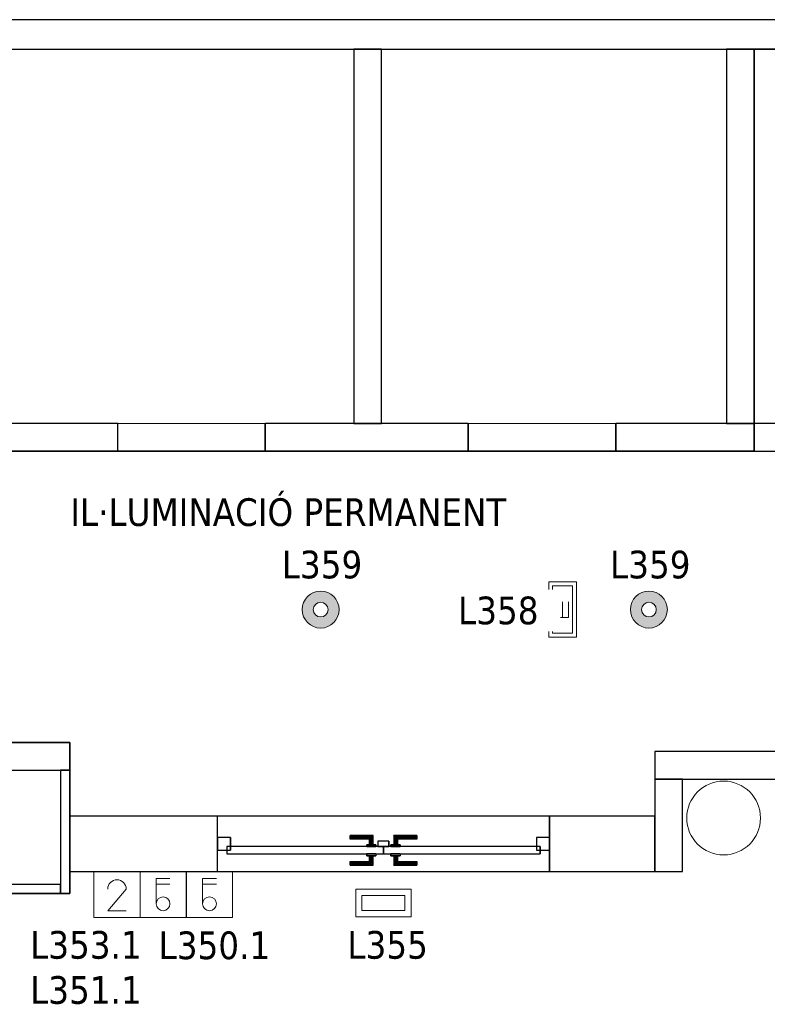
# Model space of a CAD drawing. Header units: metres. Extents: x 397.7 to 427.5, y 12.7 to 28.4.
# Tile 141 of 147: x 417.2 to 421.2, y 22.9 to 28.2. Entities that reach past the tile are written whole.
import ezdxf

# ---------------------------------------------------------------- set-up
doc = ezdxf.new("R2010")
doc.units = ezdxf.units.M
doc.layers.add('01_CARPINTERIA', color=5, linetype='Continuous', lineweight=25, true_color=0x0000ff)
doc.layers.add('01_SUELOS', color=7, linetype='Continuous', lineweight=25, true_color=0x007f00)
for name, color, linetype, lineweight in [('A-COLS-____-MCUT', 7, 'Continuous', 18), ('A-COLS-____-OTLN', 7, 'Continuous', 18), ('A-DETL-GENF-OTLN', 7, 'Continuous', 18), ('A-GENM-____-OTLN', 7, 'Continuous', 18), ('A-WALL-____-MCUT', 7, 'Continuous', 25), ('A-WALL-____-OTLN', 7, 'Continuous', 25), ('E-ELEC-FIXT-IDEN', 7, 'Continuous', 30), ('E-LITE-____-IDEN', 7, 'Continuous', 30), ('E-LITE-EQPM-IDEN', 7, 'Continuous', 30), ('G-____-____-TEXT', 7, 'Continuous', 30)]:
    doc.layers.add(name, color=color, linetype=linetype, lineweight=lineweight)
doc.styles.add('Tahoma_4', font='tahoma.ttf', dxfattribs={"height": 0.15})

# ---------------------------------------------------------------- blocks, each defined once
blk = doc.blocks.new('Family - Evans P3-156163-06_ENLLUMENAT_P3')
at = {"layer": 'A-WALL-____-MCUT', "color": 253, "true_color": 0xaaaaaa}
for p, q in [((0.67, 0.05), (0, 0.05)), ((0, 0.05), (0, 0)), ((0, 0), (0.67, 0)), ((0.67, 0), (0.67, 0.05))]:
    blk.add_line(p, q, dxfattribs=at)
at = {"layer": 'A-WALL-____-OTLN', "color": 253, "true_color": 0xaaaaaa}
for p, q in [((0.67, 0.05), (0, 0.05)), ((0, 0.05), (0, 0)), ((0, 0), (0.67, 0)), ((0.67, 0), (0.67, 0.05))]:
    blk.add_line(p, q, dxfattribs=at)
at = {"layer": 'A-WALL-____-OTLN', "color": 253, "lineweight": 18, "true_color": 0xaaaaaa}
blk.add_line((0, 0), (0.7408, 0), dxfattribs=at)
blk = doc.blocks.new('Family - Pilar P3-156307-06_ENLLUMENAT_P3')
at = {"layer": 'A-COLS-____-MCUT', "color": 253, "true_color": 0xaaaaaa}
for start, end in [(360, 180), (180, 360)]:
    blk.add_arc((0.2, 0.2), 0.2, start, end, dxfattribs=at)
at = {"layer": 'A-COLS-____-OTLN', "color": 253, "true_color": 0xaaaaaa}
for start, end in [(360, 180), (180, 360)]:
    blk.add_arc((0.2, 0.2), 0.2, start, end, dxfattribs=at)
blk = doc.blocks.new('Family - Evans P3-156349-06_ENLLUMENAT_P3')
at = {"layer": 'A-WALL-____-MCUT', "color": 253, "true_color": 0xaaaaaa}
for p, q in [((25.5877, 0.16), (0.0332, 0.16)), ((0, 0), (25.556, 0))]:
    blk.add_line(p, q, dxfattribs=at)
at = {"layer": 'A-WALL-____-OTLN', "color": 253, "true_color": 0xaaaaaa}
for p, q in [((25.5877, 0.16), (0.0332, 0.16)), ((0, 0), (25.556, 0))]:
    blk.add_line(p, q, dxfattribs=at)
at = {"layer": 'A-WALL-____-OTLN', "color": 253, "lineweight": 18, "true_color": 0xaaaaaa}
blk.add_line((0, 0), (25.556, 0), dxfattribs=at)
blk = doc.blocks.new('Family - Evans P3-156355-06_ENLLUMENAT_P3')
at = {"layer": 'A-WALL-____-MCUT', "color": 253, "true_color": 0xaaaaaa}
for p, q in [((2.0288, 0.15), (0, 0.15)), ((0, 0.15), (0, 0)), ((2.0288, 0), (2.0288, 0.15)), ((0, 0), (2.0288, 0))]:
    blk.add_line(p, q, dxfattribs=at)
at = {"layer": 'A-WALL-____-OTLN', "color": 253, "true_color": 0xaaaaaa}
for p, q in [((2.0288, 0.15), (0, 0.15)), ((0, 0.15), (0, 0)), ((2.0288, 0), (2.0288, 0.15)), ((0, 0), (2.0288, 0))]:
    blk.add_line(p, q, dxfattribs=at)
at = {"layer": 'A-WALL-____-OTLN', "color": 253, "lineweight": 18, "true_color": 0xaaaaaa}
blk.add_line((0, 0), (2.0288, 0), dxfattribs=at)
blk = doc.blocks.new('Family - Paviment P3-156431-06_ENLLUMENAT_P3')
at = {"layer": '01_SUELOS', "color": 9, "true_color": 0xaad4aa}
for p, q in [((22.8618, 14.9576), (22.8618, 12.7788)), ((22.8618, 12.7788), (22.8618, 14.9576)), ((28.518, 14.9576), (22.8618, 14.9576)), ((22.8618, 14.9576), (28.518, 14.9576)), ((22.8618, 12.7788), (18.6318, 12.7788)), ((18.6318, 12.7788), (22.8618, 12.7788)), ((12.5318, 11.1988), (19.1518, 11.1988)), ((19.1518, 11.1988), (12.5318, 11.1988)), ((19.1518, 11.1988), (19.1518, 10.3788)), ((19.1518, 10.3788), (19.1518, 11.1988)), ((19.1518, 10.3788), (18.6718, 10.3788)), ((18.6718, 10.3788), (19.1518, 10.3788))]:
    blk.add_line(p, q, dxfattribs=at)
blk = doc.blocks.new('Family - Evans P3-156435-06_ENLLUMENAT_P3')
at = {"layer": 'A-WALL-____-MCUT', "color": 253, "true_color": 0xaaaaaa}
for p, q in [((2.0288, 0.15), (0, 0.15)), ((0, 0.15), (0, 0)), ((2.0288, 0), (2.0288, 0.15)), ((0, 0), (2.0288, 0))]:
    blk.add_line(p, q, dxfattribs=at)
at = {"layer": 'A-WALL-____-OTLN', "color": 253, "true_color": 0xaaaaaa}
for p, q in [((2.0288, 0.15), (0, 0.15)), ((0, 0.15), (0, 0)), ((2.0288, 0), (2.0288, 0.15)), ((0, 0), (2.0288, 0))]:
    blk.add_line(p, q, dxfattribs=at)
at = {"layer": 'A-WALL-____-OTLN', "color": 253, "lineweight": 18, "true_color": 0xaaaaaa}
blk.add_line((0, 0), (2.0288, 0), dxfattribs=at)
blk = doc.blocks.new('Family - LONDR55-XX_ZZ-ARQ-CAA-M3D-Londres55-156451-06_ENLLUMENAT_P3')
at = {"layer": '01_CARPINTERIA', "color": 161, "true_color": 0xaaaaff}
for p, q in [((0.719, 0.1487), (0.719, 0.15)), ((0.719, 0.15), (0.719, 0.1487)), ((0.844, 0.15), (0.719, 0.15)), ((0.719, 0.145), (0.719, 0.1487)), ((0.719, 0.1487), (0.719, 0.145)), ((0.8427, 0.1487), (0.719, 0.1487)), ((0.8427, 0.1487), (0.719, 0.1487)), ((0.719, 0.14), (0.719, 0.145)), ((0.719, 0.145), (0.719, 0.14)), ((0.839, 0.145), (0.719, 0.145)), ((0.839, 0.145), (0.719, 0.145)), ((0.719, 0.135), (0.719, 0.14)), ((0.719, 0.14), (0.719, 0.135)), ((0.719, 0.14), (0.834, 0.14)), ((0.834, 0.14), (0.719, 0.14)), ((0.719, 0.135), (0.719, 0.1313)), ((0.719, 0.1313), (0.719, 0.135)), ((0.829, 0.135), (0.719, 0.135)), ((0.829, 0.135), (0.719, 0.135)), ((0.719, 0.1313), (0.719, 0.13)), ((0.719, 0.13), (0.719, 0.1313)), ((0.8254, 0.1313), (0.719, 0.1313)), ((0.8254, 0.1313), (0.719, 0.1313)), ((0.824, 0.13), (0.719, 0.13)), ((0.824, 0.13), (0.8254, 0.1313)), ((0.8254, 0.1313), (0.824, 0.13)), ((0.824, 0.1), (0.824, 0.13)), ((0.8254, 0.1313), (0.829, 0.135)), ((0.829, 0.135), (0.8254, 0.1313)), ((0.8254, 0.1), (0.8254, 0.1313)), ((0.8254, 0.1), (0.8254, 0.1313)), ((0.829, 0.135), (0.834, 0.14)), ((0.834, 0.14), (0.829, 0.135)), ((0.829, 0.1), (0.829, 0.135)), ((0.829, 0.1), (0.829, 0.135)), ((0.839, 0.145), (0.834, 0.14)), ((0.834, 0.14), (0.839, 0.145)), ((0.834, 0.14), (0.834, 0.1)), ((0.834, 0.1), (0.834, 0.14)), ((0.8427, 0.1487), (0.839, 0.145)), ((0.839, 0.145), (0.8427, 0.1487)), ((0.839, 0.1), (0.839, 0.145)), ((0.839, 0.1), (0.839, 0.145)), ((0.844, 0.15), (0.8427, 0.1487)), ((0.8427, 0.1487), (0.844, 0.15)), ((0.8427, 0.1), (0.8427, 0.1487)), ((0.8427, 0.1), (0.8427, 0.1487)), ((0.844, 0.1), (0.844, 0.15)), ((0.9564, 0.1487), (0.955, 0.15)), ((0.955, 0.15), (0.955, 0.1)), ((0.955, 0.15), (0.9564, 0.1487)), ((1.08, 0.15), (0.955, 0.15)), ((0.96, 0.145), (0.9564, 0.1487)), ((0.9564, 0.1487), (0.9564, 0.1)), ((0.9564, 0.1487), (0.9564, 0.1)), ((0.9564, 0.1487), (0.96, 0.145)), ((1.08, 0.1487), (0.9564, 0.1487)), ((1.08, 0.1487), (0.9564, 0.1487)), ((0.965, 0.14), (0.96, 0.145)), ((0.96, 0.145), (0.96, 0.1)), ((0.96, 0.145), (0.96, 0.1)), ((0.96, 0.145), (0.965, 0.14)), ((1.08, 0.145), (0.96, 0.145)), ((1.08, 0.145), (0.96, 0.145)), ((0.965, 0.1), (0.965, 0.14)), ((0.965, 0.14), (0.965, 0.1)), ((0.965, 0.14), (0.97, 0.135)), ((0.97, 0.135), (0.965, 0.14)), ((0.965, 0.14), (1.08, 0.14)), ((1.08, 0.14), (0.965, 0.14)), ((0.97, 0.135), (0.97, 0.1)), ((0.97, 0.135), (0.9737, 0.1313)), ((0.9737, 0.1313), (0.97, 0.135)), ((0.97, 0.135), (0.97, 0.1)), ((1.08, 0.135), (0.97, 0.135)), ((1.08, 0.135), (0.97, 0.135)), ((0.9737, 0.1313), (0.9737, 0.1)), ((0.9737, 0.1313), (0.975, 0.13)), ((0.975, 0.13), (0.9737, 0.1313)), ((0.9737, 0.1313), (0.9737, 0.1)), ((1.08, 0.1313), (0.9737, 0.1313)), ((1.08, 0.1313), (0.9737, 0.1313)), ((0.975, 0.13), (0.975, 0.1)), ((1.08, 0.13), (0.975, 0.13)), ((1.08, 0.1487), (1.08, 0.15)), ((1.08, 0.15), (1.08, 0.1487)), ((1.08, 0.145), (1.08, 0.1487)), ((1.08, 0.1487), (1.08, 0.145)), ((1.08, 0.145), (1.08, 0.14)), ((1.08, 0.14), (1.08, 0.145)), ((1.08, 0.14), (1.08, 0.135)), ((1.08, 0.135), (1.08, 0.14)), ((1.08, 0.135), (1.08, 0.1313)), ((1.08, 0.1313), (1.08, 0.135)), ((1.08, 0.1313), (1.08, 0.13)), ((1.08, 0.13), (1.08, 0.1313)), ((0.07, 0.07), (0, 0.07)), ((0, 0.07), (0, 0)), ((0.07, 0.07), (0, 0.07)), ((0, 0), (0, 0.07)), ((0.899, 0.09), (0.05, 0.09)), ((0.05, 0.09), (0.05, 0.05)), ((0.899, 0.09), (0.05, 0.09)), ((0.05, 0.05), (0.05, 0.09)), ((0.07, 0), (0.07, 0.07)), ((0.07, 0), (0.07, 0.07)), ((0.859, 0.1), (0.809, 0.1)), ((0.809, 0.1), (0.859, 0.1)), ((0.809, 0.09), (0.809, 0.1)), ((0.809, 0.09), (0.809, 0.1)), ((0.859, 0.09), (0.809, 0.09)), ((0.809, 0.09), (0.859, 0.09)), ((0.8254, 0.1), (0.824, 0.1)), ((0.824, 0.1), (0.8254, 0.1)), ((0.829, 0.1), (0.8254, 0.1)), ((0.8254, 0.1), (0.829, 0.1)), ((0.834, 0.1), (0.829, 0.1)), ((0.829, 0.1), (0.834, 0.1)), ((0.839, 0.1), (0.834, 0.1)), ((0.834, 0.1), (0.839, 0.1)), ((0.839, 0.1), (0.8427, 0.1)), ((0.8427, 0.1), (0.839, 0.1)), ((0.8427, 0.1), (0.844, 0.1)), ((0.844, 0.1), (0.8427, 0.1)), ((0.859, 0.09), (0.859, 0.1)), ((0.859, 0.1), (0.859, 0.09)), ((0.899, 0.05), (0.899, 0.09)), ((0.899, 0.05), (0.899, 0.09)), ((1.7491, 0.09), (0.9, 0.09)), ((0.9, 0.09), (0.9, 0.05)), ((1.7491, 0.09), (0.9, 0.09)), ((0.9, 0.05), (0.9, 0.09)), ((0.99, 0.1), (0.94, 0.1)), ((0.94, 0.1), (0.99, 0.1)), ((0.94, 0.09), (0.94, 0.1)), ((0.94, 0.09), (0.94, 0.1)), ((0.99, 0.09), (0.94, 0.09)), ((0.94, 0.09), (0.99, 0.09)), ((0.9564, 0.1), (0.955, 0.1)), ((0.955, 0.1), (0.9564, 0.1)), ((0.96, 0.1), (0.9564, 0.1)), ((0.9564, 0.1), (0.96, 0.1)), ((0.965, 0.1), (0.96, 0.1)), ((0.96, 0.1), (0.965, 0.1)), ((0.97, 0.1), (0.965, 0.1)), ((0.965, 0.1), (0.97, 0.1)), ((0.97, 0.1), (0.9737, 0.1)), ((0.9737, 0.1), (0.97, 0.1)), ((0.9737, 0.1), (0.975, 0.1)), ((0.975, 0.1), (0.9737, 0.1)), ((0.99, 0.09), (0.99, 0.1)), ((0.99, 0.1), (0.99, 0.09)), ((1.7991, 0.07), (1.7291, 0.07)), ((1.7291, 0.07), (1.7291, 0)), ((1.7991, 0.07), (1.7291, 0.07)), ((1.7291, 0), (1.7291, 0.07)), ((1.7491, 0.05), (1.7491, 0.09)), ((1.7491, 0.05), (1.7491, 0.09)), ((1.7991, 0), (1.7991, 0.07)), ((1.7991, 0), (1.7991, 0.07)), ((0, 0), (0.07, 0)), ((0, 0), (0.07, 0)), ((0.05, 0.05), (0.899, 0.05)), ((0.05, 0.05), (0.899, 0.05)), ((0.719, 0.0087), (0.719, 0.01)), ((0.719, 0.01), (0.719, 0.0087)), ((0.719, 0.01), (0.824, 0.01)), ((0.719, 0.005), (0.719, 0.0087)), ((0.719, 0.0087), (0.719, 0.005)), ((0.719, 0.0087), (0.8254, 0.0087)), ((0.719, 0.0087), (0.8254, 0.0087)), ((0.719, 0), (0.719, 0.005)), ((0.719, 0.005), (0.719, 0)), ((0.719, 0.005), (0.829, 0.005)), ((0.719, 0.005), (0.829, 0.005)), ((0.719, -0.005), (0.719, 0)), ((0.719, 0), (0.719, -0.005)), ((0.834, 0), (0.719, 0)), ((0.719, 0), (0.834, 0)), ((0.809, 0.05), (0.859, 0.05)), ((0.859, 0.05), (0.809, 0.05)), ((0.809, 0.04), (0.809, 0.05)), ((0.809, 0.04), (0.809, 0.05)), ((0.809, 0.04), (0.859, 0.04)), ((0.859, 0.04), (0.809, 0.04)), ((0.8254, 0.04), (0.824, 0.04)), ((0.824, 0.04), (0.8254, 0.04)), ((0.824, 0.01), (0.824, 0.04)), ((0.8254, 0.0087), (0.824, 0.01)), ((0.824, 0.01), (0.8254, 0.0087)), ((0.829, 0.04), (0.8254, 0.04)), ((0.8254, 0.04), (0.829, 0.04)), ((0.8254, 0.0087), (0.8254, 0.04)), ((0.8254, 0.0087), (0.8254, 0.04)), ((0.829, 0.005), (0.8254, 0.0087)), ((0.8254, 0.0087), (0.829, 0.005)), ((0.829, 0.04), (0.834, 0.04)), ((0.834, 0.04), (0.829, 0.04)), ((0.829, 0.005), (0.829, 0.04)), ((0.829, 0.005), (0.829, 0.04)), ((0.834, 0), (0.829, 0.005)), ((0.829, 0.005), (0.834, 0)), ((0.834, 0.04), (0.839, 0.04)), ((0.839, 0.04), (0.834, 0.04)), ((0.834, 0.04), (0.834, 0)), ((0.834, 0), (0.834, 0.04)), ((0.839, -0.005), (0.834, 0)), ((0.839, 0.04), (0.8427, 0.04)), ((0.8427, 0.04), (0.839, 0.04)), ((0.839, -0.005), (0.839, 0.04)), ((0.839, -0.005), (0.839, 0.04)), ((0.8427, 0.04), (0.844, 0.04)), ((0.844, 0.04), (0.8427, 0.04)), ((0.8427, -0.0087), (0.8427, 0.04)), ((0.8427, -0.0087), (0.8427, 0.04)), ((0.844, -0.01), (0.844, 0.04)), ((0.859, 0.04), (0.859, 0.05)), ((0.859, 0.05), (0.859, 0.04)), ((0.93, 0.05), (0.87, 0.05)), ((0.87, 0.05), (0.87, 0.02)), ((0.93, 0.05), (0.87, 0.05)), ((0.87, 0.02), (0.87, 0.05)), ((0.87, 0.02), (0.93, 0.02)), ((0.87, 0.02), (0.93, 0.02)), ((0.9, 0.05), (1.7491, 0.05)), ((0.9, 0.05), (1.7491, 0.05)), ((0.93, 0.02), (0.93, 0.05)), ((0.93, 0.02), (0.93, 0.05)), ((0.94, 0.05), (0.99, 0.05)), ((0.99, 0.05), (0.94, 0.05)), ((0.94, 0.04), (0.94, 0.05)), ((0.94, 0.04), (0.94, 0.05)), ((0.94, 0.04), (0.99, 0.04)), ((0.99, 0.04), (0.94, 0.04)), ((0.9564, 0.04), (0.955, 0.04)), ((0.955, 0.04), (0.9564, 0.04)), ((0.955, 0.04), (0.955, -0.01)), ((0.96, 0.04), (0.9564, 0.04)), ((0.9564, 0.04), (0.96, 0.04)), ((0.9564, 0.04), (0.9564, -0.0087)), ((0.9564, 0.04), (0.9564, -0.0087)), ((0.96, 0.04), (0.965, 0.04)), ((0.965, 0.04), (0.96, 0.04)), ((0.96, 0.04), (0.96, -0.005)), ((0.96, 0.04), (0.96, -0.005)), ((0.96, -0.005), (0.965, 0)), ((0.965, 0), (0.96, -0.005)), ((0.965, 0.04), (0.97, 0.04)), ((0.97, 0.04), (0.965, 0.04)), ((0.965, 0), (0.965, 0.04)), ((0.965, 0.04), (0.965, 0)), ((0.97, 0.005), (0.965, 0)), ((0.965, 0), (0.97, 0.005)), ((1.08, 0), (0.965, 0)), ((0.965, 0), (1.08, 0)), ((0.97, 0.04), (0.9737, 0.04)), ((0.9737, 0.04), (0.97, 0.04)), ((0.97, 0.04), (0.97, 0.005)), ((0.97, 0.04), (0.97, 0.005)), ((0.9737, 0.0087), (0.97, 0.005)), ((0.97, 0.005), (0.9737, 0.0087)), ((0.97, 0.005), (1.08, 0.005)), ((0.97, 0.005), (1.08, 0.005)), ((0.9737, 0.04), (0.975, 0.04)), ((0.975, 0.04), (0.9737, 0.04)), ((0.9737, 0.04), (0.9737, 0.0087)), ((0.9737, 0.04), (0.9737, 0.0087)), ((0.975, 0.01), (0.9737, 0.0087)), ((0.9737, 0.0087), (0.975, 0.01)), ((0.9737, 0.0087), (1.08, 0.0087)), ((0.9737, 0.0087), (1.08, 0.0087)), ((0.975, 0.04), (0.975, 0.01)), ((0.975, 0.01), (1.08, 0.01)), ((0.99, 0.04), (0.99, 0.05)), ((0.99, 0.05), (0.99, 0.04)), ((1.08, 0.0087), (1.08, 0.01)), ((1.08, 0.01), (1.08, 0.0087)), ((1.08, 0.005), (1.08, 0.0087)), ((1.08, 0.0087), (1.08, 0.005)), ((1.08, 0.005), (1.08, 0)), ((1.08, 0), (1.08, 0.005)), ((1.08, 0), (1.08, -0.005)), ((1.08, -0.005), (1.08, 0)), ((1.7291, 0), (1.7991, 0)), ((1.7291, 0), (1.7991, 0)), ((0.719, -0.005), (0.719, -0.0087)), ((0.719, -0.0087), (0.719, -0.005)), ((0.719, -0.005), (0.839, -0.005)), ((0.719, -0.005), (0.839, -0.005)), ((0.719, -0.0087), (0.719, -0.01)), ((0.719, -0.01), (0.719, -0.0087)), ((0.719, -0.0087), (0.8427, -0.0087)), ((0.719, -0.0087), (0.8427, -0.0087)), ((0.719, -0.01), (0.844, -0.01)), ((0.834, 0), (0.839, -0.005)), ((0.839, -0.005), (0.8427, -0.0087)), ((0.8427, -0.0087), (0.839, -0.005)), ((0.8427, -0.0087), (0.844, -0.01)), ((0.844, -0.01), (0.8427, -0.0087)), ((0.955, -0.01), (0.9564, -0.0087)), ((0.9564, -0.0087), (0.955, -0.01)), ((0.955, -0.01), (1.08, -0.01)), ((0.9564, -0.0087), (0.96, -0.005)), ((0.96, -0.005), (0.9564, -0.0087)), ((0.9564, -0.0087), (1.08, -0.0087)), ((0.9564, -0.0087), (1.08, -0.0087)), ((0.96, -0.005), (1.08, -0.005)), ((0.96, -0.005), (1.08, -0.005)), ((1.08, -0.005), (1.08, -0.0087)), ((1.08, -0.0087), (1.08, -0.005)), ((1.08, -0.0087), (1.08, -0.01)), ((1.08, -0.01), (1.08, -0.0087))]:
    blk.add_line(p, q, dxfattribs=at)
blk = doc.blocks.new('Family - Porta P3-156452-06_ENLLUMENAT_P3')
blk.add_blockref('Family - LONDR55-XX_ZZ-ARQ-CAA-M3D-Londres55-156451-06_ENLLUMENAT_P3', (0, 0))
blk = doc.blocks.new('Family - Evans P3-156540-06_ENLLUMENAT_P3')
at = {"layer": 'A-WALL-____-MCUT', "color": 253, "true_color": 0xaaaaaa}
for p, q in [((0.8886, 0.15), (0, 0.15)), ((0, 0.15), (0, 0)), ((0.8886, 0), (0.8886, 0.15)), ((0, 0), (0.8886, 0))]:
    blk.add_line(p, q, dxfattribs=at)
at = {"layer": 'A-WALL-____-OTLN', "color": 253, "true_color": 0xaaaaaa}
for p, q in [((0.8886, 0.15), (0, 0.15)), ((0, 0.15), (0, 0)), ((0.8886, 0), (0.8886, 0.15)), ((0, 0), (0.8886, 0))]:
    blk.add_line(p, q, dxfattribs=at)
at = {"layer": 'A-WALL-____-OTLN', "color": 253, "lineweight": 18, "true_color": 0xaaaaaa}
blk.add_line((0, 0), (0.8886, 0), dxfattribs=at)
blk = doc.blocks.new('Family - Evans P3-156549-06_ENLLUMENAT_P3')
at = {"layer": 'A-WALL-____-MCUT', "color": 253, "true_color": 0xaaaaaa}
for p, q in [((5.34, 0.15), (0, 0.15)), ((0, 0.15), (0, 0)), ((0, 0), (5.34, 0))]:
    blk.add_line(p, q, dxfattribs=at)
at = {"layer": 'A-WALL-____-OTLN', "color": 253, "true_color": 0xaaaaaa}
for p, q in [((6.62, 0.15), (0, 0.15)), ((0, 0.15), (0, 0)), ((0, 0), (6.62, 0))]:
    blk.add_line(p, q, dxfattribs=at)
at = {"layer": 'A-WALL-____-OTLN', "color": 253, "lineweight": 18, "true_color": 0xaaaaaa}
blk.add_line((0, 0), (6.62, 0), dxfattribs=at)
blk = doc.blocks.new('Family - Evans P3-156606-06_ENLLUMENAT_P3')
at = {"layer": 'A-WALL-____-MCUT', "color": 253, "true_color": 0xaaaaaa}
for p, q in [((0.13, 0.15), (0, 0.15)), ((0, 0.15), (0, 0)), ((0.13, 0), (0.13, 0.15)), ((1.76, 0.15), (0.98, 0.15)), ((0.98, 0.15), (0.98, 0)), ((1.76, 0), (1.76, 0.15)), ((3.66, 0.15), (2.56, 0.15)), ((2.56, 0.15), (2.56, 0)), ((3.66, 0), (3.66, 0.15)), ((5.56, 0.15), (4.46, 0.15)), ((4.46, 0.15), (4.46, 0)), ((5.56, 0), (5.56, 0.15)), ((0, 0), (0.13, 0)), ((0.98, 0), (1.76, 0)), ((2.56, 0), (3.66, 0)), ((4.46, 0), (5.56, 0))]:
    blk.add_line(p, q, dxfattribs=at)
at = {"layer": 'A-WALL-____-OTLN', "color": 253, "true_color": 0xaaaaaa}
for p, q in [((0, 0), (0, 0.15)), ((0, 0.15), (0.13, 0.15)), ((0.13, 0), (0.13, 0.15)), ((0.98, 0), (0.98, 0.15)), ((1.76, 0.15), (0.98, 0.15)), ((1.76, 0), (1.76, 0.15)), ((3.66, 0.15), (2.56, 0.15)), ((2.56, 0), (2.56, 0.15)), ((3.66, 0.15), (3.66, 0)), ((4.46, 0), (4.46, 0.15)), ((5.56, 0.15), (4.46, 0.15)), ((5.56, 0), (5.56, 0.15)), ((0.98, 0), (1.76, 0)), ((4.46, 0), (5.56, 0)), ((0.13, 0), (0, 0)), ((3.66, 0), (2.56, 0))]:
    blk.add_line(p, q, dxfattribs=at)
at = {"layer": 'A-WALL-____-OTLN', "color": 253, "lineweight": 18, "true_color": 0xaaaaaa}
blk.add_line((0, 0), (5.56, 0), dxfattribs=at)
blk = doc.blocks.new('Family - Vano porta P3-156608-06_ENLLUMENAT_P3')
at = {"layer": 'A-GENM-____-OTLN', "color": 253, "true_color": 0xaaaaaa}
for p, q in [((419.607, 26.0395), (419.607, 25.8895)), ((420.407, 26.0395), (419.607, 26.0395)), ((419.607, 26.0395), (419.607, 25.8895)), ((419.607, 26.0395), (420.407, 26.0395)), ((420.407, 25.8895), (420.407, 26.0395)), ((420.407, 26.0395), (420.407, 25.8895)), ((419.607, 25.8895), (420.407, 25.8895)), ((420.407, 25.8895), (419.607, 25.8895))]:
    blk.add_line(p, q, dxfattribs=at)
blk = doc.blocks.new('Family - Vano porta P3-156610-06_ENLLUMENAT_P3')
at = {"layer": 'A-GENM-____-OTLN', "color": 253, "true_color": 0xaaaaaa}
for p, q in [((417.707, 26.0395), (417.707, 25.8895)), ((418.507, 26.0395), (417.707, 26.0395)), ((417.707, 26.0395), (417.707, 25.8895)), ((417.707, 26.0395), (418.507, 26.0395)), ((418.507, 25.8895), (418.507, 26.0395)), ((418.507, 26.0395), (418.507, 25.8895)), ((417.707, 25.8895), (418.507, 25.8895)), ((418.507, 25.8895), (417.707, 25.8895))]:
    blk.add_line(p, q, dxfattribs=at)
blk = doc.blocks.new('Family - Evans P3-156705-06_ENLLUMENAT_P3')
at = {"layer": 'A-WALL-____-MCUT', "color": 253, "true_color": 0xaaaaaa}
for p, q in [((0.5, 0.15), (0, 0.15)), ((0, 0.15), (0, 0)), ((0.5, 0), (0.5, 0.15)), ((0, 0), (0.5, 0))]:
    blk.add_line(p, q, dxfattribs=at)
at = {"layer": 'A-WALL-____-OTLN', "color": 253, "true_color": 0xaaaaaa}
for p, q in [((0.5, 0.15), (0, 0.15)), ((0, 0.15), (0, 0)), ((0.5, 0), (0.5, 0.15)), ((0, 0), (0.5, 0))]:
    blk.add_line(p, q, dxfattribs=at)
at = {"layer": 'A-WALL-____-OTLN', "color": 253, "lineweight": 18, "true_color": 0xaaaaaa}
blk.add_line((0, 0), (0.5, 0), dxfattribs=at)
blk = doc.blocks.new('Family - Evans P3-156707-06_ENLLUMENAT_P3')
at = {"layer": 'A-WALL-____-MCUT', "color": 253, "true_color": 0xaaaaaa}
for p, q in [((1.86, 0.05), (0, 0.05)), ((0, 0.05), (0, 0)), ((0, 0), (1.86, 0)), ((1.86, 0), (1.86, 0.05))]:
    blk.add_line(p, q, dxfattribs=at)
at = {"layer": 'A-WALL-____-OTLN', "color": 253, "lineweight": 18, "true_color": 0xaaaaaa}
blk.add_line((-0.05, 0), (1.91, 0), dxfattribs=at)
at = {"layer": 'A-WALL-____-OTLN', "color": 253, "true_color": 0xaaaaaa}
for p, q in [((1.86, 0.05), (0, 0.05)), ((0, 0.05), (0, 0)), ((0, 0), (1.86, 0)), ((1.86, 0), (1.86, 0.05))]:
    blk.add_line(p, q, dxfattribs=at)
blk = doc.blocks.new('Family - Evans P3-156716-06_ENLLUMENAT_P3')
at = {"layer": 'A-WALL-____-MCUT', "color": 253, "true_color": 0xaaaaaa}
for p, q in [((0.5714, 0.3), (0, 0.3)), ((0, 0.3), (0, 0)), ((0.5714, 0), (0.5714, 0.3)), ((2.3705, 0.3), (2.3705, 0)), ((3.1714, 0.3), (2.3705, 0.3)), ((3.1714, 0), (3.1714, 0.3)), ((0, 0), (0.5714, 0)), ((2.3705, 0), (3.1714, 0))]:
    blk.add_line(p, q, dxfattribs=at)
at = {"layer": 'A-WALL-____-OTLN', "color": 253, "true_color": 0xaaaaaa}
for p, q in [((3.1714, 0.3), (0, 0.3)), ((0, 0.3), (0, 0)), ((2.3705, 0.3), (0.5714, 0.3)), ((0.5714, 0.3), (0.5714, 0)), ((2.3705, 0.3), (2.3705, 0)), ((3.1714, 0), (3.1714, 0.3)), ((0, 0), (3.1714, 0)), ((0.5714, 0), (2.3705, 0))]:
    blk.add_line(p, q, dxfattribs=at)
at = {"layer": 'A-WALL-____-OTLN', "color": 253, "lineweight": 18, "true_color": 0xaaaaaa}
blk.add_line((0, 0), (3.1714, 0), dxfattribs=at)
blk = doc.blocks.new('Family - Vano porta P3-156718-06_ENLLUMENAT_P3')
at = {"layer": 'A-GENM-____-OTLN', "color": 253, "true_color": 0xaaaaaa}
for p, q in [((418.2479, 23.9095), (418.2479, 23.6095)), ((420.047, 23.9095), (418.2479, 23.9095)), ((418.2479, 23.9095), (418.2479, 23.6095)), ((418.2479, 23.9095), (420.047, 23.9095)), ((420.047, 23.6095), (420.047, 23.9095)), ((420.047, 23.9095), (420.047, 23.6095)), ((418.2479, 23.6095), (420.047, 23.6095)), ((420.047, 23.6095), (418.2479, 23.6095))]:
    blk.add_line(p, q, dxfattribs=at)
blk = doc.blocks.new('LONDR55-XX_ZZ-ARQ-CAA-M3D-Londres55_ifc-1-06_ENLLUMENAT_P3')
at = {"layer": '01_CARPINTERIA', "color": 253, "lineweight": 18, "true_color": 0xaaaaaa, "rotation": 180}
blk.add_blockref('Family - Porta P3-156452-06_ENLLUMENAT_P3', (420.047, 23.7945), dxfattribs=at)
at = {"layer": '01_SUELOS', "color": 253, "lineweight": 18, "true_color": 0xaaaaaa}
blk.add_blockref('Family - Paviment P3-156431-06_ENLLUMENAT_P3', (398.2952, 13.1106), dxfattribs=at)
at = {"layer": 'A-COLS-____-OTLN', "color": 253, "lineweight": 18, "true_color": 0xaaaaaa}
blk.add_blockref('Family - Pilar P3-156307-06_ENLLUMENAT_P3', (420.792, 23.6995), dxfattribs=at)
at = {"layer": 'A-GENM-____-OTLN', "color": 253, "lineweight": 18, "true_color": 0xaaaaaa}
for name in ['Family - Vano porta P3-156610-06_ENLLUMENAT_P3', 'Family - Vano porta P3-156608-06_ENLLUMENAT_P3', 'Family - Vano porta P3-156718-06_ENLLUMENAT_P3']:
    blk.add_blockref(name, (0, 0), dxfattribs=at)
at = {"layer": 'A-WALL-____-OTLN', "color": 253, "lineweight": 18, "true_color": 0xaaaaaa}
for name, p, rotation in [('Family - Evans P3-156349-06_ENLLUMENAT_P3', (426.8464, 28.2282), 180), ('Family - Evans P3-156435-06_ENLLUMENAT_P3', (419.137, 26.0395), 90), ('Family - Evans P3-156355-06_ENLLUMENAT_P3', (421.157, 26.0395), 90), ('Family - Evans P3-156549-06_ENLLUMENAT_P3', (417.447, 24.3095), 180), ('Family - Evans P3-156540-06_ENLLUMENAT_P3', (421.507, 24.2595), 180), ('Family - Evans P3-156163-06_ENLLUMENAT_P3', (417.447, 23.4895), 90), ('Family - Evans P3-156705-06_ENLLUMENAT_P3', (420.7684, 23.6095), 90), ('Family - Evans P3-156716-06_ENLLUMENAT_P3', (420.6184, 23.9095), 180)]:
    blk.add_blockref(name, p, dxfattribs=dict(at, rotation=rotation))
for name, p in [('Family - Evans P3-156606-06_ENLLUMENAT_P3', (415.947, 25.8895)), ('Family - Evans P3-156707-06_ENLLUMENAT_P3', (415.537, 23.4895))]:
    blk.add_blockref(name, p, dxfattribs=at)
blk = doc.blocks.new('ZYR_06_02_02 Down Superficie - L 02-834884-06_ENLLUMENAT_P3')
at = {"layer": 'A-DETL-GENF-OTLN', "true_color": 0x00c400}
h = blk.add_hatch(color=92, dxfattribs=at)
h.paths.add_polyline_path([(0, -0.1), (0.0259, -0.0966), (0.05, -0.0866), (0.0707, -0.0707), (0.0866, -0.05), (0.0966, -0.0259), (0.1, 0), (0.0966, 0.0259), (0.0866, 0.05), (0.0707, 0.0707), (0.05, 0.0866), (0.0259, 0.0966), (0, 0.1), (-0.0259, 0.0966), (-0.05, 0.0866), (-0.0707, 0.0707), (-0.0866, 0.05), (-0.0966, 0.0259), (-0.1, 0), (-0.0966, -0.0259), (-0.0866, -0.05), (-0.0707, -0.0707), (-0.05, -0.0866), (-0.0259, -0.0966)])
h.paths.add_polyline_path([(0, -0.04), (-0.0104, -0.0386), (-0.02, -0.0346), (-0.0283, -0.0283), (-0.0346, -0.02), (-0.0386, -0.0104), (-0.04, 0), (-0.0386, 0.0104), (-0.0346, 0.02), (-0.0283, 0.0283), (-0.02, 0.0346), (-0.0104, 0.0386), (0, 0.04), (0.0104, 0.0386), (0.02, 0.0346), (0.0283, 0.0283), (0.0346, 0.02), (0.0386, 0.0104), (0.04, 0), (0.0386, -0.0104), (0.0346, -0.02), (0.0283, -0.0283), (0.02, -0.0346), (0.0104, -0.0386)])
at = {"layer": 'A-DETL-GENF-OTLN', "color": 92, "true_color": 0x00c400}
for radius in [0.1, 0.04]:
    blk.add_circle((0, 0), radius, dxfattribs=at)
for radius, start, end in [(0.1, 360, 180), (0.1, 180, 360), (0.04, 0, 180), (0.04, 180, 0)]:
    blk.add_arc((0, 0), radius, start, end, dxfattribs=at)
blk = doc.blocks.new('ZYR_06_03 Emer Sostre Rect - 02 Emergencia Superficie 02-829066-06_ENLLUMENAT_P3')
at = {"layer": 'A-DETL-GENF-OTLN', "color": 6, "true_color": 0xff00ff}
for p, q in [((-0.15, 0.075), (0.15, 0.075)), ((-0.15, -0.075), (-0.15, 0.075)), ((-0.1286, 0.0536), (0.1286, 0.0536)), ((-0.1286, -0.0536), (-0.1286, 0.0536)), ((0.1286, 0.0536), (0.1286, -0.0536)), ((0.15, 0.075), (0.15, -0.075)), ((-0.0429, 0.0321), (-0.0429, -0.0321)), ((-0.0429, 0.0321), (0.0429, 0.0321)), ((-0.0429, 0), (0.0429, 0)), ((-0.0429, -0.0321), (0.0429, -0.0321)), ((0.15, -0.075), (-0.15, -0.075)), ((0.1286, -0.0536), (-0.1286, -0.0536))]:
    blk.add_line(p, q, dxfattribs=at)
blk = doc.blocks.new('ZYR_06_03 Emer Sostre Rect - 01 Emergencia Superficie 01-829055-06_ENLLUMENAT_P3')
at = {"layer": 'A-DETL-GENF-OTLN', "color": 6, "true_color": 0xff00ff}
for p, q in [((-0.15, 0.075), (0.15, 0.075)), ((-0.15, -0.075), (-0.15, 0.075)), ((0.15, 0.075), (0.15, -0.075)), ((-0.1157, 0.0407), (0.1157, 0.0407)), ((-0.1157, -0.0407), (-0.1157, 0.0407)), ((0.1157, 0.0407), (0.1157, -0.0407)), ((0.1157, -0.0407), (-0.1157, -0.0407)), ((0.15, -0.075), (-0.15, -0.075))]:
    blk.add_line(p, q, dxfattribs=at)
blk = doc.blocks.new('ZYR_06_01 Mecanismes Doble - 03 Conmutador Doble-881264-06_ENLLUMENAT_P3')
at = {"layer": 'A-DETL-GENF-OTLN', "color": 92, "true_color": 0x00c400}
for p, q in [((-0.4544, 0), (0.0456, 0)), ((-0.4544, -0.25), (-0.4544, 0)), ((-0.2044, 0), (-0.2044, -0.25)), ((-0.0419, -0.0375), (-0.1169, -0.0375)), ((-0.1169, -0.0375), (-0.1169, -0.175)), ((0.0456, 0), (0.0456, -0.25)), ((-0.2794, -0.095), (-0.3794, -0.2125)), ((-0.1169, -0.068), (-0.0419, -0.068)), ((-0.3794, -0.2125), (-0.2794, -0.2125)), ((0.0456, -0.25), (-0.4544, -0.25))]:
    blk.add_line(p, q, dxfattribs=at)
blk.add_circle((-0.0794, -0.175), 0.0375, dxfattribs=at)
blk.add_arc((-0.3294, -0.095), 0.05, 360, 180, dxfattribs=at)
blk = doc.blocks.new('ZYR_06_01 Mecanismes - 02 Commutador-862466-06_ENLLUMENAT_P3')
at = {"layer": 'A-DETL-GENF-OTLN', "color": 92, "true_color": 0x00c400}
for p, q in [((-0.1355, 0), (0.1145, 0)), ((-0.1355, -0.25), (-0.1355, 0)), ((-0.0485, -0.038), (0.0275, -0.038)), ((-0.0485, -0.175), (-0.0485, -0.038)), ((0.1145, 0), (0.1145, -0.25)), ((-0.0485, -0.068), (0.0275, -0.068)), ((0.1145, -0.25), (-0.1355, -0.25))]:
    blk.add_line(p, q, dxfattribs=at)
blk.add_circle((-0.011, -0.175), 0.0375, dxfattribs=at)

msp = doc.modelspace()

# ---------------------------------------------------------------- block references
at = {"lineweight": 5}
msp.add_blockref('LONDR55-XX_ZZ-ARQ-CAA-M3D-Londres55_ifc-1-06_ENLLUMENAT_P3', (0, 0), dxfattribs=at)
at = {"layer": 'A-DETL-GENF-OTLN', "color": 6, "true_color": 0xff00ff, "rotation": 89.99999999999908}
msp.add_blockref('ZYR_06_03 Emer Sostre Rect - 02 Emergencia Superficie 02-829066-06_ENLLUMENAT_P3', (420.1186, 25.0295), dxfattribs=at)
at = {"layer": 'A-DETL-GENF-OTLN', "color": 92, "true_color": 0x00c400}
for name, p in [('ZYR_06_02_02 Down Superficie - L 02-834884-06_ENLLUMENAT_P3', (418.807, 25.0295)), ('ZYR_06_02_02 Down Superficie - L 02-834884-06_ENLLUMENAT_P3', (420.587, 25.0295)), ('ZYR_06_01 Mecanismes Doble - 03 Conmutador Doble-881264-06_ENLLUMENAT_P3', (418.032, 23.6095)), ('ZYR_06_01 Mecanismes - 02 Commutador-862466-06_ENLLUMENAT_P3', (418.215, 23.6095))]:
    msp.add_blockref(name, p, dxfattribs=at)
at = {"layer": 'A-DETL-GENF-OTLN', "color": 6, "true_color": 0xff00ff}
msp.add_blockref('ZYR_06_03 Emer Sostre Rect - 01 Emergencia Superficie 01-829055-06_ENLLUMENAT_P3', (419.1469, 23.4394), dxfattribs=at)

# ---------------------------------------------------------------- texts
at = {"layer": 'E-LITE-EQPM-IDEN', "char_height": 0.15, "width": 0.517088, "attachment_point": 1, "style": 'Tahoma_4'}
for insert in [(418.5962, 25.349), (420.3762, 25.349)]:
    msp.add_mtext('L359', dxfattribs=dict(at, insert=insert))
at = {"layer": 'G-____-____-TEXT', "insert": (417.4495, 25.6331), "char_height": 0.15, "width": 3.034387, "attachment_point": 1, "style": 'Tahoma_4'}
msp.add_mtext('IL·LUMINACIÓ PERMANENT', dxfattribs=at)

# ---------------------------------------------------------------- next in the draw order: texts
at = {"layer": 'E-ELEC-FIXT-IDEN', "char_height": 0.15, "width": 0.721519, "attachment_point": 1, "style": 'Tahoma_4', "bg_fill": 3, "box_fill_scale": 1.25, "bg_fill_color": 256, "bg_fill_true_color": 13158600, "bg_fill_transparency": 0}
for s, insert in [('L353.1', (417.2315, 23.2867)), ('L350.1', (417.9283, 23.2842)), ('L351.1', (417.2315, 23.0419))]:
    msp.add_mtext(s, dxfattribs=dict(at, insert=insert))
at = {"layer": 'E-LITE-____-IDEN', "char_height": 0.15, "width": 0.517088, "attachment_point": 1, "style": 'Tahoma_4', "bg_fill": 3, "box_fill_scale": 1.25, "bg_fill_color": 256, "bg_fill_true_color": 13158600, "bg_fill_transparency": 0}
for s, insert in [('L358', (419.552, 25.1)), ('L355', (418.9519, 23.2867))]:
    msp.add_mtext(s, dxfattribs=dict(at, insert=insert))

doc.saveas('drawing.dxf')
